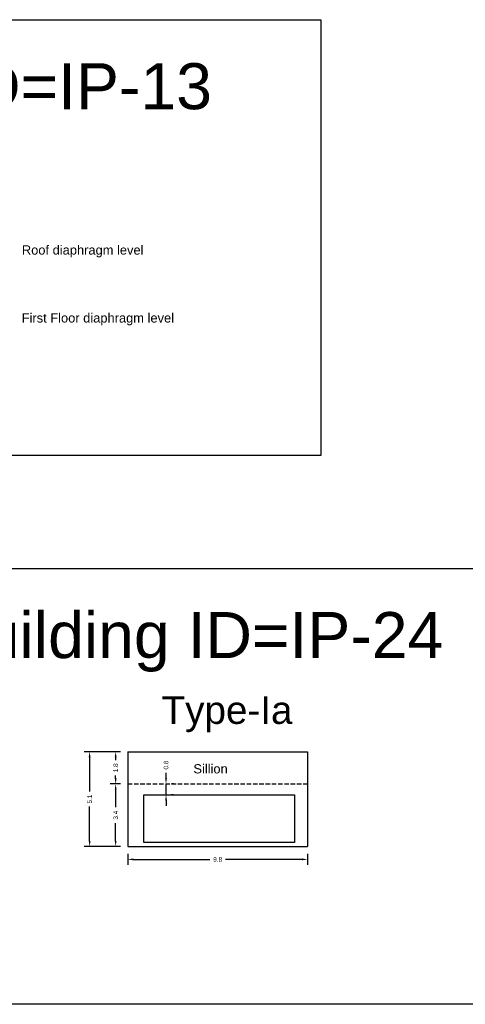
# Model space of a CAD drawing. Header units: metres. Extents: x 3416658 to 3417184, y -6712896 to -6712690.
# Tile 21 of 58: x 3416784 to 3416808, y -6712777 to -6712724. Entities that reach past the tile are written whole.
import ezdxf

# ---------------------------------------------------------------- set-up
doc = ezdxf.new("R2010")
doc.units = ezdxf.units.M
doc.linetypes.add('ACAD_ISO02W100', pattern=[15, 12, -3])
doc.layers.add('Dotted', color=7, linetype='ACAD_ISO02W100', plot=False)
doc.styles.get("Standard").update_dxf_attribs({"font": 'arial.ttf'})
doc.dimstyles.new('ISO-25', dxfattribs={"dimtxt": 0.25, "dimasz": 0.3, "dimexe": 0.3, "dimexo": 0.4, "dimgap": 0.2, "dimtad": 0, "dimdec": 1, "dimdsep": 46, "dimtxsty": 'Standard', "dimcen": 2.5, "dimadec": 0, "dimazin": 0, "dimtfac": 1, "dimtdec": 1, "dimtmove": 0, "dimatfit": 3, "dimfxl": 1, "dimarcsym": 0})

# ---------------------------------------------------------------- blocks, each defined once
blk = doc.blocks.new('*D195')
at = {"color": 0, "lineweight": -2, "transparency": 16777216}
for p, q in [((3416789.664, -6712765.332), (3416789.107, -6712765.332)), ((3416789.407, -6712765.632), (3416789.407, -6712766.6)), ((3416789.407, -6712768.422), (3416789.407, -6712767.454)), ((3416789.664, -6712768.722), (3416789.107, -6712768.722))]:
    blk.add_line(p, q, dxfattribs=at)
at = {"color": 0, "transparency": 16777216}
for points in [[(3416789.357, -6712765.632), (3416789.457, -6712765.632), (3416789.407, -6712765.332)], [(3416789.357, -6712768.422), (3416789.457, -6712768.422), (3416789.407, -6712768.722)]]:
    blk.add_solid(points, dxfattribs=at)
at = {"layer": 'Defpoints', "color": 0, "transparency": 16777216}
for p in [(3416789.407, -6712765.332), (3416790.064, -6712765.332), (3416790.064, -6712768.722)]:
    blk.add_point(p, dxfattribs=at)
at = {"color": 0, "transparency": 16777216, "insert": (3416789.407, -6712767.027), "char_height": 0.25, "attachment_point": 5, "rotation": 90}
blk.add_mtext('3.4', dxfattribs=at)
blk = doc.blocks.new('*D196')
at = {"color": 0, "lineweight": -2, "transparency": 16777216}
for p, q in [((3416789.664, -6712763.582), (3416789.107, -6712763.582)), ((3416789.407, -6712763.882), (3416789.407, -6712764.041)), ((3416789.407, -6712765.032), (3416789.407, -6712764.873)), ((3416789.664, -6712765.332), (3416789.107, -6712765.332))]:
    blk.add_line(p, q, dxfattribs=at)
at = {"color": 0, "transparency": 16777216}
for points in [[(3416789.357, -6712763.882), (3416789.457, -6712763.882), (3416789.407, -6712763.582)], [(3416789.357, -6712765.032), (3416789.457, -6712765.032), (3416789.407, -6712765.332)]]:
    blk.add_solid(points, dxfattribs=at)
at = {"layer": 'Defpoints', "color": 0, "transparency": 16777216}
for p in [(3416789.407, -6712763.582), (3416790.064, -6712763.582), (3416790.064, -6712765.332)]:
    blk.add_point(p, dxfattribs=at)
at = {"color": 0, "transparency": 16777216, "insert": (3416789.407, -6712764.457), "char_height": 0.25, "attachment_point": 5, "rotation": 90}
blk.add_mtext('1.8', dxfattribs=at)
blk = doc.blocks.new('*D197')
at = {"color": 0, "lineweight": -2, "transparency": 16777216}
for p, q in [((3416789.664, -6712763.582), (3416787.695, -6712763.582)), ((3416787.995, -6712763.882), (3416787.995, -6712765.749)), ((3416787.995, -6712768.422), (3416787.995, -6712766.555)), ((3416789.664, -6712768.722), (3416787.695, -6712768.722))]:
    blk.add_line(p, q, dxfattribs=at)
at = {"color": 0, "transparency": 16777216}
for points in [[(3416787.945, -6712763.882), (3416788.045, -6712763.882), (3416787.995, -6712763.582)], [(3416787.945, -6712768.422), (3416788.045, -6712768.422), (3416787.995, -6712768.722)]]:
    blk.add_solid(points, dxfattribs=at)
at = {"layer": 'Defpoints', "color": 0, "transparency": 16777216}
for p in [(3416787.995, -6712763.582), (3416790.064, -6712763.582), (3416790.064, -6712768.722)]:
    blk.add_point(p, dxfattribs=at)
at = {"color": 0, "transparency": 16777216, "insert": (3416787.995, -6712766.152), "char_height": 0.25, "attachment_point": 5, "rotation": 90}
blk.add_mtext('5.1', dxfattribs=at)
blk = doc.blocks.new('*D198')
at = {"color": 0, "lineweight": -2, "transparency": 16777216}
for p, q in [((3416790.064, -6712769.122), (3416790.064, -6712769.728)), ((3416799.824, -6712769.122), (3416799.824, -6712769.728)), ((3416790.364, -6712769.428), (3416794.516, -6712769.428)), ((3416799.524, -6712769.428), (3416795.372, -6712769.428))]:
    blk.add_line(p, q, dxfattribs=at)
at = {"color": 0, "transparency": 16777216}
for points in [[(3416790.364, -6712769.378), (3416790.364, -6712769.478), (3416790.064, -6712769.428)], [(3416799.524, -6712769.378), (3416799.524, -6712769.478), (3416799.824, -6712769.428)]]:
    blk.add_solid(points, dxfattribs=at)
at = {"layer": 'Defpoints', "color": 0, "transparency": 16777216}
for p in [(3416790.064, -6712768.722), (3416799.824, -6712768.722), (3416799.824, -6712769.428)]:
    blk.add_point(p, dxfattribs=at)
at = {"color": 0, "transparency": 16777216, "insert": (3416794.944, -6712769.428), "char_height": 0.25, "attachment_point": 5}
blk.add_mtext('9.8', dxfattribs=at)
blk = doc.blocks.new('*D199')
at = {"color": 0, "lineweight": -2, "transparency": 16777216}
for p, q in [((3416792.141, -6712765.032), (3416792.141, -6712764.732)), ((3416792.141, -6712765.922), (3416792.141, -6712765.332)), ((3416792.541, -6712765.332), (3416792.441, -6712765.332)), ((3416792.541, -6712765.922), (3416792.441, -6712765.922)), ((3416792.141, -6712766.222), (3416792.141, -6712766.522))]:
    blk.add_line(p, q, dxfattribs=at)
at = {"color": 0, "transparency": 16777216}
for points in [[(3416792.091, -6712765.032), (3416792.191, -6712765.032), (3416792.141, -6712765.332)], [(3416792.091, -6712766.222), (3416792.191, -6712766.222), (3416792.141, -6712765.922)]]:
    blk.add_solid(points, dxfattribs=at)
at = {"layer": 'Defpoints', "color": 0, "transparency": 16777216}
for p in [(3416792.141, -6712765.332), (3416792.141, -6712765.332), (3416792.141, -6712765.922)]:
    blk.add_point(p, dxfattribs=at)
at = {"color": 0, "transparency": 16777216, "insert": (3416792.141, -6712764.305), "char_height": 0.25, "attachment_point": 5, "rotation": 90}
blk.add_mtext('0.6', dxfattribs=at)

msp = doc.modelspace()

# ---------------------------------------------------------------- linework, layer by layer
for points in [[(3416758.402, -6712723.841), (3416800.543, -6712723.841), (3416800.543, -6712747.497), (3416758.402, -6712747.497)], [(3416778.625, -6712753.639), (3416811.993, -6712753.639), (3416812.148, -6712777.295), (3416778.625, -6712777.295)], [(3416790.936, -6712765.922), (3416799.107, -6712765.922), (3416799.107, -6712768.507), (3416790.936, -6712768.507)]]:
    msp.add_lwpolyline(points, close=True)
for points in [[(3416790.064, -6712763.582), (3416799.824, -6712763.582)], [(3416790.064, -6712763.582), (3416790.064, -6712768.722)], [(3416799.824, -6712763.582), (3416799.824, -6712768.722)], [(3416790.064, -6712768.722), (3416799.824, -6712768.722)]]:
    msp.add_lwpolyline(points)
at = {"layer": 'Dotted', "ltscale": 0.02}
msp.add_lwpolyline([(3416790.064, -6712765.332), (3416799.824, -6712765.332)], dxfattribs=at)

# ---------------------------------------------------------------- texts
at = {"attachment_point": 1}
for s, heights, insert, char_height in [('Building ID=IP-13', [0.517], (3416767.361, -6712726.202), 2.5), ('Roof diaphragm level ', [0], (3416784.318, -6712736.094), 0.5), ('\\pxt6;First Floor diaphragm level', [0], (3416784.308, -6712739.782), 0.5), ('Building ID=IP-24', [0.517], (3416779.917, -6712756), 2.5), ('Type-Ia  ', [0.517], (3416791.901, -6712760.573), 1.5), ('Sillion', [0], (3416793.626, -6712764.26), 0.5)]:
    msp.add_mtext_dynamic_manual_height_columns(s, width=67.86454, gutter_width=12.5, heights=heights, dxfattribs=dict(at, insert=insert, char_height=char_height))

# ---------------------------------------------------------------- dimensions: what is measured, and where the dimension line sits
for base, p1, p2, picture, middle in [((3416787.995, -6712763.582), (3416790.064, -6712768.722), (3416790.064, -6712763.582), '*D197', (3416787.995, -6712766.152)), ((3416792.141, -6712765.332), (3416792.141, -6712765.922), (3416792.141, -6712765.332), '*D199', (3416792.141, -6712764.305)), ((3416789.407, -6712765.332), (3416790.064, -6712768.722), (3416790.064, -6712765.332), '*D195', (3416789.407, -6712767.027))]:
    dim = msp.add_linear_dim(base=base, p1=p1, p2=p2, angle=90, dimstyle='ISO-25')
    dim.commit()
    dim.dimension.update_dxf_attribs({"geometry": picture, "text_midpoint": middle})
dim = msp.add_linear_dim(base=(3416789.40667148, -6712763.58202075), p1=(3416790.063979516, -6712765.332020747), p2=(3416790.063979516, -6712763.582020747), angle=90, dimstyle='ISO-25', override={"dimtmove": 1})
dim.commit()
dim.dimension.update_dxf_attribs({"geometry": '*D196', "text_midpoint": (3416789.40667147, -6712764.45702075), "dimtype": 160})
dim = msp.add_linear_dim(base=(3416799.824, -6712769.428), p1=(3416790.064, -6712768.722), p2=(3416799.824, -6712768.722), dimstyle='ISO-25')
dim.commit()
dim.dimension.update_dxf_attribs({"geometry": '*D198', "text_midpoint": (3416794.944, -6712769.428)})

doc.saveas('drawing.dxf')
